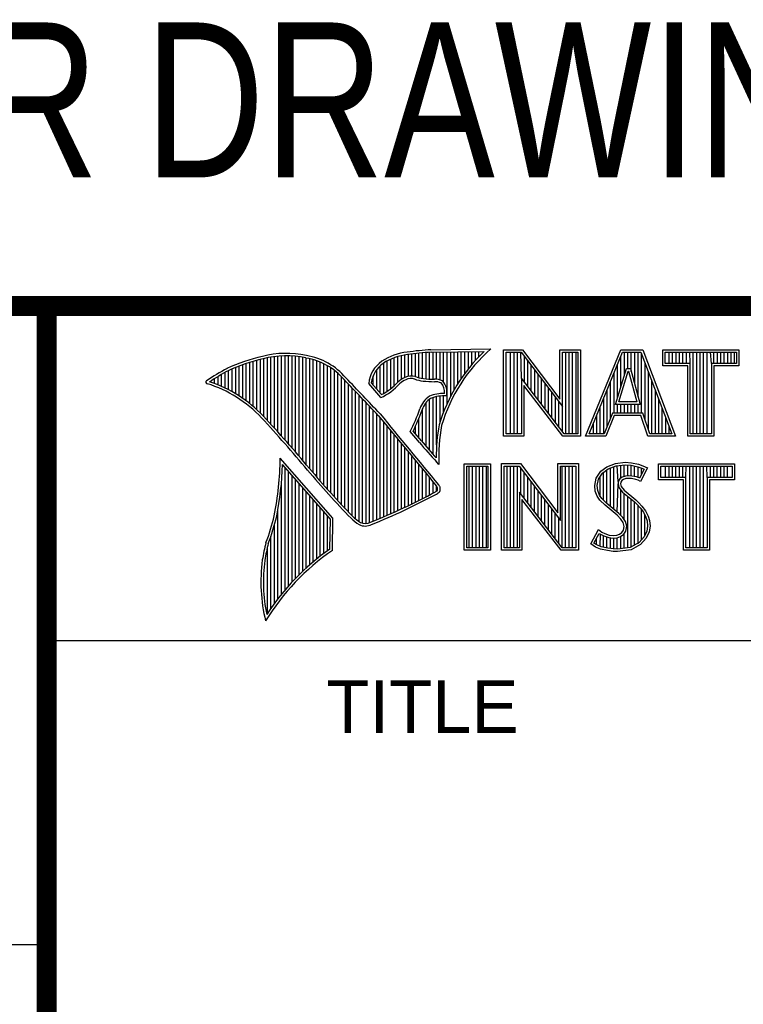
# Model space of a CAD drawing. Header units: inches. Extents: x 0.2 to 16.8, y 0.1 to 10.8.
# Tile 5 of 10: x 13.038 to 13.768, y 1.266 to 2.259. Entities that reach past the tile are written whole.
import ezdxf

# ---------------------------------------------------------------- set-up
doc = ezdxf.new("R2010")
doc.units = ezdxf.units.IN
doc.header["$LTSCALE"] = 0.935
doc.header["$MEASUREMENT"] = 0
doc.layers.get('0').update_dxf_attribs({"linetype": 'CONTINUOUS'})
doc.styles.get("Standard").update_dxf_attribs({"font": 'txt', "width": 0.8})
doc.styles.add('TEXTSTYLE_2', font='txt')

msp = doc.modelspace()

# ---------------------------------------------------------------- linework, layer by layer
at = {"color": 2, "linetype": 'CONTINUOUS'}
for p, q in [((13.06524, 1.96953), (16.74504, 1.96953)), ((13.06524, 1.96953), (13.06524, 0.26053)), ((13.45293, 1.92614), (13.51325, 1.92706)), ((13.28444, 1.85873), (13.28444, 1.91727)), ((13.28799, 1.85487), (13.28799, 1.91812)), ((13.29154, 1.85098), (13.29154, 1.91881)), ((13.2951, 1.84706), (13.2951, 1.91935)), ((13.29865, 1.84311), (13.29865, 1.91976)), ((13.30221, 1.83913), (13.30221, 1.92002)), ((13.30576, 1.83512), (13.30576, 1.92013)), ((13.30932, 1.83108), (13.30932, 1.92011)), ((13.31287, 1.82701), (13.31287, 1.91995)), ((13.31643, 1.8229), (13.31643, 1.91964)), ((13.31998, 1.81877), (13.31998, 1.91919)), ((13.32353, 1.8146), (13.32353, 1.9186)), ((13.32709, 1.8104), (13.32709, 1.91788)), ((13.33064, 1.80617), (13.33064, 1.91718)), ((13.41239, 1.88698), (13.41239, 1.91671)), ((13.41595, 1.89003), (13.41595, 1.91816)), ((13.4195, 1.89369), (13.4195, 1.91934)), ((13.42306, 1.89637), (13.42306, 1.92027)), ((13.42661, 1.89822), (13.42661, 1.92095)), ((13.43017, 1.89946), (13.43017, 1.92144)), ((13.43372, 1.89972), (13.43372, 1.92195)), ((13.43727, 1.89906), (13.43727, 1.9224)), ((13.44083, 1.89795), (13.44083, 1.92278)), ((13.44438, 1.89725), (13.44438, 1.9231)), ((13.44794, 1.89688), (13.44794, 1.92337)), ((13.45149, 1.89664), (13.45149, 1.92357)), ((13.453, 1.92364), (13.50667, 1.92446)), ((13.45505, 1.8965), (13.45505, 1.92367)), ((13.4586, 1.89642), (13.4586, 1.92372)), ((13.46216, 1.89573), (13.46216, 1.92378)), ((13.46571, 1.8935), (13.46571, 1.92383)), ((13.46926, 1.87203), (13.46926, 1.92389)), ((13.47282, 1.87938), (13.47282, 1.92394)), ((13.47637, 1.88593), (13.47637, 1.92399)), ((13.47993, 1.89186), (13.47993, 1.92405)), ((13.48348, 1.89728), (13.48348, 1.9241)), ((13.48704, 1.90228), (13.48704, 1.92416)), ((13.49059, 1.90692), (13.49059, 1.92421)), ((13.49415, 1.91125), (13.49415, 1.92427)), ((13.4977, 1.9153), (13.4977, 1.92432)), ((13.50125, 1.9191), (13.50125, 1.92437)), ((13.52607, 1.92627), (13.54513, 1.92627)), ((13.52607, 1.83895), (13.52607, 1.92627)), ((13.5286, 1.92374), (13.54388, 1.92374)), ((13.5286, 1.84148), (13.5286, 1.92374)), ((13.53324, 1.84148), (13.53324, 1.92374)), ((13.53672, 1.84148), (13.53672, 1.92374)), ((13.5402, 1.84148), (13.5402, 1.92374)), ((13.54409, 1.89763), (13.54367, 1.92374)), ((13.54388, 1.92374), (13.58542, 1.86899)), ((13.54513, 1.92627), (13.58289, 1.87651)), ((13.54715, 1.89365), (13.54715, 1.91943)), ((13.58289, 1.92627), (13.60361, 1.92627)), ((13.58289, 1.87651), (13.58289, 1.92627)), ((13.58542, 1.92374), (13.60109, 1.92374)), ((13.58542, 1.86899), (13.58542, 1.92374)), ((13.58885, 1.84148), (13.58885, 1.92374)), ((13.59233, 1.84148), (13.59233, 1.92374)), ((13.5958, 1.84148), (13.5958, 1.92374)), ((13.59928, 1.84148), (13.59928, 1.92374)), ((13.60109, 1.92374), (13.60109, 1.84148)), ((13.60361, 1.92627), (13.60361, 1.83895)), ((13.60876, 1.83899), (13.6444, 1.92621)), ((13.61252, 1.84151), (13.6461, 1.92368)), ((13.6444, 1.92621), (13.66641, 1.92621)), ((13.64446, 1.88931), (13.64446, 1.91967)), ((13.6461, 1.92368), (13.66467, 1.92368)), ((13.64793, 1.90055), (13.64793, 1.92368)), ((13.65141, 1.90732), (13.65141, 1.92368)), ((13.65489, 1.90431), (13.65489, 1.92368)), ((13.65836, 1.89153), (13.65836, 1.92368)), ((13.66184, 1.87875), (13.66184, 1.92368)), ((13.66467, 1.92368), (13.69586, 1.84151)), ((13.66531, 1.86235), (13.66531, 1.92199)), ((13.66641, 1.92621), (13.69953, 1.83899)), ((13.68662, 1.92621), (13.76343, 1.92621)), ((13.68662, 1.90994), (13.68662, 1.92621)), ((13.68915, 1.92368), (13.7609, 1.92368)), ((13.68915, 1.91247), (13.68915, 1.92368)), ((13.69312, 1.91247), (13.69312, 1.92368)), ((13.69659, 1.91247), (13.69659, 1.92368)), ((13.70007, 1.91247), (13.70007, 1.92368)), ((13.70354, 1.91247), (13.70354, 1.92368)), ((13.70702, 1.91247), (13.70702, 1.92368)), ((13.71049, 1.91247), (13.71049, 1.92368)), ((13.71434, 1.91247), (13.71397, 1.92368)), ((13.71744, 1.84151), (13.71744, 1.92368)), ((13.72092, 1.84151), (13.72092, 1.92368)), ((13.72439, 1.84151), (13.72439, 1.92368)), ((13.72787, 1.84151), (13.72787, 1.92368)), ((13.73135, 1.84151), (13.73135, 1.92368)), ((13.73571, 1.91247), (13.73482, 1.92368)), ((13.7383, 1.91247), (13.7383, 1.92368)), ((13.74177, 1.91247), (13.74177, 1.92368)), ((13.74525, 1.91247), (13.74525, 1.92368)), ((13.74872, 1.91247), (13.74872, 1.92368)), ((13.7522, 1.91247), (13.7522, 1.92368)), ((13.75567, 1.91247), (13.75567, 1.92368)), ((13.75915, 1.91247), (13.75915, 1.92368)), ((13.7609, 1.92368), (13.7609, 1.91247)), ((13.76343, 1.92621), (13.76343, 1.90994)), ((13.25245, 1.88389), (13.25245, 1.90695)), ((13.256, 1.88183), (13.256, 1.90844)), ((13.25955, 1.87962), (13.25955, 1.90983)), ((13.26311, 1.87724), (13.26311, 1.91114)), ((13.26666, 1.87469), (13.26666, 1.91236)), ((13.27022, 1.87195), (13.27022, 1.9135)), ((13.27377, 1.86901), (13.27377, 1.91455)), ((13.27733, 1.86584), (13.27733, 1.91553)), ((13.28088, 1.86243), (13.28088, 1.91642)), ((13.3342, 1.80197), (13.3342, 1.91628)), ((13.33775, 1.79782), (13.33775, 1.91515)), ((13.34131, 1.79371), (13.34131, 1.91378)), ((13.34486, 1.78966), (13.34486, 1.91216)), ((13.34841, 1.78565), (13.34841, 1.91026)), ((13.35197, 1.78168), (13.35197, 1.90806)), ((13.40173, 1.8824), (13.40173, 1.91011)), ((13.40529, 1.88228), (13.40529, 1.91288)), ((13.40884, 1.88443), (13.40884, 1.91496)), ((13.55062, 1.88913), (13.55062, 1.91485)), ((13.5541, 1.88461), (13.5541, 1.91027)), ((13.63884, 1.87112), (13.65003, 1.90732)), ((13.64098, 1.87806), (13.64098, 1.91116)), ((13.65003, 1.90732), (13.65407, 1.90732)), ((13.65407, 1.90732), (13.66391, 1.87112)), ((13.66879, 1.85548), (13.66879, 1.91284)), ((13.71181, 1.90994), (13.68662, 1.90994)), ((13.71434, 1.91247), (13.68915, 1.91247)), ((13.71181, 1.83899), (13.71181, 1.90994)), ((13.71434, 1.84151), (13.71434, 1.91247)), ((13.7609, 1.91247), (13.73571, 1.91247)), ((13.73571, 1.91247), (13.73571, 1.84151)), ((13.76343, 1.90994), (13.73824, 1.90994)), ((13.73824, 1.90994), (13.73824, 1.83899)), ((13.23467, 1.89211), (13.23467, 1.89717)), ((13.23823, 1.89072), (13.23823, 1.89937)), ((13.24178, 1.88921), (13.24178, 1.90148)), ((13.24534, 1.88757), (13.24534, 1.90349)), ((13.24889, 1.8858), (13.24889, 1.90537)), ((13.35552, 1.77776), (13.35552, 1.90551)), ((13.35908, 1.77389), (13.35908, 1.90255)), ((13.36263, 1.77005), (13.36263, 1.89912)), ((13.39462, 1.89075), (13.39462, 1.89989)), ((13.39818, 1.88658), (13.39818, 1.90616)), ((13.58728, 1.84148), (13.54409, 1.89763)), ((13.54409, 1.89763), (13.54409, 1.84148)), ((13.55757, 1.8801), (13.55757, 1.90569)), ((13.56105, 1.87558), (13.56105, 1.90111)), ((13.63751, 1.86235), (13.63751, 1.90266)), ((13.64227, 1.87365), (13.65189, 1.90479)), ((13.65189, 1.90479), (13.65213, 1.90479)), ((13.65213, 1.90479), (13.6606, 1.87365)), ((13.67226, 1.84516), (13.67226, 1.90368)), ((13.23112, 1.89338), (13.23112, 1.89487)), ((13.36619, 1.76626), (13.36619, 1.89522)), ((13.36974, 1.76251), (13.36974, 1.89151)), ((13.3733, 1.75881), (13.3733, 1.88779)), ((13.40222, 1.87796), (13.39013, 1.89218)), ((13.40289, 1.88104), (13.39274, 1.89296)), ((13.58603, 1.83895), (13.54661, 1.89019)), ((13.54661, 1.89019), (13.54661, 1.83895)), ((13.56452, 1.87106), (13.56452, 1.89653)), ((13.568, 1.86654), (13.568, 1.89195)), ((13.57147, 1.86202), (13.57147, 1.88737)), ((13.63403, 1.85728), (13.63403, 1.89416)), ((13.67574, 1.84151), (13.67574, 1.89453)), ((13.37685, 1.75559), (13.37685, 1.88406)), ((13.3804, 1.75292), (13.3804, 1.88032)), ((13.45505, 1.82065), (13.45505, 1.87803)), ((13.4586, 1.83026), (13.4586, 1.87896)), ((13.46216, 1.85354), (13.46216, 1.87953)), ((13.46571, 1.8636), (13.46571, 1.87975)), ((13.57495, 1.85751), (13.57495, 1.88279)), ((13.57843, 1.85299), (13.57843, 1.8782)), ((13.62708, 1.84151), (13.62708, 1.87715)), ((13.63056, 1.84863), (13.63056, 1.88565)), ((13.67921, 1.84151), (13.67921, 1.88537)), ((13.38396, 1.75121), (13.38396, 1.87658)), ((13.38751, 1.75092), (13.38751, 1.87282)), ((13.39107, 1.7518), (13.39107, 1.86907)), ((13.44794, 1.82881), (13.44794, 1.87298)), ((13.45149, 1.82467), (13.45149, 1.8764)), ((13.5819, 1.84847), (13.5819, 1.87362)), ((13.58538, 1.84395), (13.58542, 1.86899)), ((13.62361, 1.84151), (13.62361, 1.86864)), ((13.66391, 1.87112), (13.63884, 1.87112)), ((13.64098, 1.86235), (13.64098, 1.87112)), ((13.6606, 1.87365), (13.64227, 1.87365)), ((13.64446, 1.86235), (13.64446, 1.87112)), ((13.64793, 1.86235), (13.64793, 1.87112)), ((13.65141, 1.86235), (13.65141, 1.87112)), ((13.65489, 1.86235), (13.65489, 1.87112)), ((13.65836, 1.86235), (13.65836, 1.87112)), ((13.66184, 1.86235), (13.66184, 1.87112)), ((13.68269, 1.84151), (13.68269, 1.87622)), ((13.68616, 1.84151), (13.68616, 1.86706)), ((13.39462, 1.75332), (13.39462, 1.8653)), ((13.39818, 1.75478), (13.39818, 1.86153)), ((13.40173, 1.75627), (13.40173, 1.85744)), ((13.44083, 1.83724), (13.44083, 1.85725)), ((13.44438, 1.83308), (13.44438, 1.86652)), ((13.62013, 1.84151), (13.62013, 1.86014)), ((13.63607, 1.86235), (13.6277, 1.84151)), ((13.63778, 1.85982), (13.6294, 1.83899)), ((13.66648, 1.86235), (13.63607, 1.86235)), ((13.66466, 1.85982), (13.63778, 1.85982)), ((13.67167, 1.83899), (13.66466, 1.85982)), ((13.67349, 1.84151), (13.66648, 1.86235)), ((13.68964, 1.84151), (13.68964, 1.85791)), ((13.40529, 1.75779), (13.40529, 1.85313)), ((13.40884, 1.75933), (13.40884, 1.84883)), ((13.43727, 1.84132), (13.43727, 1.84907)), ((13.61666, 1.84151), (13.61666, 1.85163)), ((13.69312, 1.84151), (13.69312, 1.84875)), ((13.41239, 1.76089), (13.41239, 1.84452)), ((13.41595, 1.76248), (13.41595, 1.84021)), ((13.44136, 1.83283), (13.43192, 1.84365)), ((13.44327, 1.83444), (13.4349, 1.84404)), ((13.54661, 1.83895), (13.52607, 1.83895)), ((13.54409, 1.84148), (13.5286, 1.84148)), ((13.60361, 1.83895), (13.58603, 1.83895)), ((13.60109, 1.84148), (13.58728, 1.84148)), ((13.6294, 1.83899), (13.60876, 1.83899)), ((13.6277, 1.84151), (13.61252, 1.84151)), ((13.69953, 1.83899), (13.67167, 1.83899)), ((13.69586, 1.84151), (13.67349, 1.84151)), ((13.73824, 1.83899), (13.71181, 1.83899)), ((13.73571, 1.84151), (13.71434, 1.84151)), ((13.4195, 1.76409), (13.4195, 1.83591)), ((13.42306, 1.76573), (13.42306, 1.83161)), ((13.42661, 1.76739), (13.42661, 1.8273)), ((13.43017, 1.76908), (13.43017, 1.823)), ((13.43372, 1.7708), (13.43372, 1.8187)), ((13.35405, 1.75643), (13.30096, 1.81676)), ((13.35153, 1.7555), (13.30329, 1.81033)), ((13.30576, 1.68403), (13.30576, 1.80752)), ((13.43727, 1.77254), (13.43727, 1.8144)), ((13.44083, 1.77431), (13.44083, 1.8101)), ((13.46086, 1.81059), (13.45857, 1.8131)), ((13.48648, 1.81126), (13.51278, 1.81126)), ((13.48648, 1.72404), (13.48648, 1.81126)), ((13.48901, 1.80873), (13.51025, 1.80873)), ((13.48901, 1.72656), (13.48901, 1.80873)), ((13.49139, 1.72656), (13.49139, 1.80873)), ((13.49487, 1.72656), (13.49487, 1.80873)), ((13.49835, 1.72656), (13.49835, 1.80873)), ((13.50182, 1.72656), (13.50182, 1.80873)), ((13.5053, 1.72656), (13.5053, 1.80873)), ((13.50877, 1.72656), (13.50877, 1.80873)), ((13.51025, 1.80873), (13.51025, 1.72656)), ((13.51278, 1.81126), (13.51278, 1.72404)), ((13.52409, 1.81135), (13.54315, 1.81135)), ((13.52409, 1.72404), (13.52409, 1.81135)), ((13.52662, 1.80882), (13.5419, 1.80882)), ((13.52662, 1.72656), (13.52662, 1.80882)), ((13.52962, 1.72656), (13.52962, 1.80882)), ((13.5331, 1.72656), (13.5331, 1.80882)), ((13.53658, 1.72656), (13.53658, 1.80882)), ((13.54005, 1.72656), (13.54005, 1.80882)), ((13.5419, 1.80882), (13.58343, 1.75408)), ((13.54315, 1.81135), (13.58091, 1.76159)), ((13.58091, 1.81135), (13.60163, 1.81135)), ((13.58091, 1.76159), (13.58091, 1.81135)), ((13.58343, 1.80882), (13.59911, 1.80882)), ((13.58343, 1.75408), (13.58343, 1.80882)), ((13.58523, 1.72656), (13.58523, 1.80882)), ((13.58871, 1.72656), (13.58871, 1.80882)), ((13.59218, 1.72656), (13.59218, 1.80882)), ((13.59566, 1.72656), (13.59566, 1.80882)), ((13.59911, 1.80882), (13.59911, 1.72656)), ((13.60163, 1.81135), (13.60163, 1.72404)), ((13.62416, 1.8037), (13.63031, 1.8082)), ((13.63031, 1.8082), (13.63901, 1.81165)), ((13.63154, 1.80597), (13.63962, 1.80917)), ((13.63736, 1.76525), (13.63736, 1.80828)), ((13.63901, 1.81165), (13.6486, 1.8127)), ((13.63962, 1.80917), (13.64865, 1.81016)), ((13.6418, 1.79346), (13.64084, 1.80931)), ((13.64431, 1.79666), (13.64431, 1.80969)), ((13.64779, 1.79834), (13.64779, 1.81007)), ((13.6486, 1.8127), (13.65505, 1.81225)), ((13.64865, 1.81016), (13.6547, 1.80974)), ((13.65127, 1.79895), (13.65127, 1.80998)), ((13.6547, 1.80974), (13.66143, 1.80831)), ((13.65474, 1.7989), (13.65474, 1.80973)), ((13.65505, 1.81225), (13.6621, 1.81075)), ((13.65822, 1.7983), (13.65822, 1.80899)), ((13.66143, 1.80831), (13.6655, 1.8069)), ((13.66169, 1.79744), (13.66169, 1.80822)), ((13.6621, 1.81075), (13.66645, 1.80925)), ((13.66645, 1.80925), (13.67125, 1.807)), ((13.68221, 1.81126), (13.75902, 1.81126)), ((13.68221, 1.79499), (13.68221, 1.81126)), ((13.68474, 1.80873), (13.75649, 1.80873)), ((13.68474, 1.79752), (13.68474, 1.80873)), ((13.6895, 1.79752), (13.6895, 1.80873)), ((13.69297, 1.79752), (13.69297, 1.80873)), ((13.69645, 1.79752), (13.69645, 1.80873)), ((13.69992, 1.79752), (13.69992, 1.80873)), ((13.7034, 1.79752), (13.7034, 1.80873)), ((13.70687, 1.79752), (13.70687, 1.80873)), ((13.70993, 1.79752), (13.71035, 1.80873)), ((13.71382, 1.72656), (13.71382, 1.80873)), ((13.7173, 1.72656), (13.7173, 1.80873)), ((13.72077, 1.72656), (13.72077, 1.80873)), ((13.72425, 1.72656), (13.72425, 1.80873)), ((13.72773, 1.72656), (13.72773, 1.80873)), ((13.7313, 1.79752), (13.7312, 1.80873)), ((13.73468, 1.79752), (13.73468, 1.80873)), ((13.73815, 1.79752), (13.73815, 1.80873)), ((13.74163, 1.79752), (13.74163, 1.80873)), ((13.7451, 1.79752), (13.7451, 1.80873)), ((13.74858, 1.79752), (13.74858, 1.80873)), ((13.75205, 1.79752), (13.75205, 1.80873)), ((13.75649, 1.80873), (13.75649, 1.79752)), ((13.75902, 1.81126), (13.75902, 1.79499)), ((13.30932, 1.68812), (13.30932, 1.80348)), ((13.31287, 1.69203), (13.31287, 1.79944)), ((13.44438, 1.77611), (13.44438, 1.8058)), ((13.44794, 1.77793), (13.44794, 1.8015)), ((13.54353, 1.78086), (13.54353, 1.80667)), ((13.547, 1.77634), (13.547, 1.80209)), ((13.61951, 1.79681), (13.62416, 1.8037)), ((13.62189, 1.79581), (13.62601, 1.80192)), ((13.62346, 1.778), (13.62346, 1.79815)), ((13.62601, 1.80192), (13.63154, 1.80597)), ((13.62694, 1.77451), (13.62694, 1.8026)), ((13.63041, 1.77104), (13.63041, 1.80515)), ((13.63389, 1.76816), (13.63389, 1.8069)), ((13.64582, 1.79776), (13.64343, 1.79602)), ((13.649, 1.79869), (13.64582, 1.79776)), ((13.65213, 1.79904), (13.649, 1.79869)), ((13.65537, 1.79887), (13.65213, 1.79904)), ((13.66018, 1.79791), (13.65537, 1.79887)), ((13.66302, 1.79702), (13.66018, 1.79791)), ((13.66783, 1.80581), (13.66334, 1.79682)), ((13.67125, 1.807), (13.66435, 1.79321)), ((13.66517, 1.80049), (13.66517, 1.80702)), ((13.6655, 1.8069), (13.66783, 1.80581)), ((13.30221, 1.67974), (13.30221, 1.79289)), ((13.31643, 1.69577), (13.31643, 1.7954)), ((13.31998, 1.69935), (13.31998, 1.79136)), ((13.45149, 1.77978), (13.45149, 1.7972)), ((13.45505, 1.78166), (13.45505, 1.7929)), ((13.4586, 1.78369), (13.4586, 1.7886)), ((13.55048, 1.77182), (13.55048, 1.79751)), ((13.55395, 1.76731), (13.55395, 1.79293)), ((13.55743, 1.76279), (13.55743, 1.78835)), ((13.61801, 1.78931), (13.61951, 1.79681)), ((13.61861, 1.78361), (13.61801, 1.78931)), ((13.62056, 1.78919), (13.62189, 1.79581)), ((13.62109, 1.78421), (13.62056, 1.78919)), ((13.64084, 1.76235), (13.64155, 1.79096)), ((13.6418, 1.79346), (13.64155, 1.79096)), ((13.64155, 1.79096), (13.64237, 1.78728)), ((13.64343, 1.79602), (13.6418, 1.79346)), ((13.64425, 1.79261), (13.6441, 1.79111)), ((13.6441, 1.79111), (13.6447, 1.78841)), ((13.6453, 1.79426), (13.64425, 1.79261)), ((13.6447, 1.78841), (13.64785, 1.78451)), ((13.64695, 1.79546), (13.6453, 1.79426)), ((13.6495, 1.79621), (13.64695, 1.79546)), ((13.6522, 1.79651), (13.6495, 1.79621)), ((13.65505, 1.79636), (13.6522, 1.79651)), ((13.65955, 1.79546), (13.65505, 1.79636)), ((13.66195, 1.79471), (13.65955, 1.79546)), ((13.66435, 1.79321), (13.66195, 1.79471)), ((13.66334, 1.79682), (13.66302, 1.79702)), ((13.7074, 1.79499), (13.68221, 1.79499)), ((13.70993, 1.79752), (13.68474, 1.79752)), ((13.7074, 1.72404), (13.7074, 1.79499)), ((13.70993, 1.72656), (13.70993, 1.79752)), ((13.75649, 1.79752), (13.7313, 1.79752)), ((13.7313, 1.79752), (13.7313, 1.72656)), ((13.75902, 1.79499), (13.73383, 1.79499)), ((13.73383, 1.79499), (13.73383, 1.72404)), ((13.32353, 1.70279), (13.32353, 1.78732)), ((13.32709, 1.70609), (13.32709, 1.78328)), ((13.33064, 1.70926), (13.33064, 1.77924)), ((13.5853, 1.72656), (13.5421, 1.78271)), ((13.5421, 1.78271), (13.5421, 1.72656)), ((13.5609, 1.75827), (13.5609, 1.78377)), ((13.56438, 1.75375), (13.56438, 1.77919)), ((13.62056, 1.77852), (13.61861, 1.78361)), ((13.62326, 1.77462), (13.62056, 1.77852)), ((13.62281, 1.77971), (13.62109, 1.78421)), ((13.62521, 1.77625), (13.62281, 1.77971)), ((13.64237, 1.78728), (13.64605, 1.78273)), ((13.64431, 1.75909), (13.64431, 1.78487)), ((13.64605, 1.78273), (13.6577, 1.77305)), ((13.64779, 1.75478), (13.64779, 1.78128)), ((13.64785, 1.78451), (13.6594, 1.77492)), ((13.65127, 1.72649), (13.65127, 1.77839)), ((13.3342, 1.7123), (13.3342, 1.77521)), ((13.33775, 1.71523), (13.33775, 1.77117)), ((13.58405, 1.72404), (13.54463, 1.77528)), ((13.54463, 1.77528), (13.54463, 1.72404)), ((13.56785, 1.74924), (13.56785, 1.77461)), ((13.57133, 1.74472), (13.57133, 1.77003)), ((13.62851, 1.76937), (13.62326, 1.77462)), ((13.63021, 1.77124), (13.62521, 1.77625)), ((13.64051, 1.75933), (13.62851, 1.76937)), ((13.64221, 1.76119), (13.63021, 1.77124)), ((13.65474, 1.72695), (13.65474, 1.77551)), ((13.6577, 1.77305), (13.66075, 1.77)), ((13.65822, 1.72924), (13.65822, 1.77253)), ((13.6594, 1.77492), (13.66255, 1.77177)), ((13.66075, 1.77), (13.66378, 1.76682)), ((13.66169, 1.73062), (13.66169, 1.76901)), ((13.66255, 1.77177), (13.6657, 1.76847)), ((13.6657, 1.76847), (13.6693, 1.76383)), ((13.29865, 1.67524), (13.29865, 1.76538)), ((13.34131, 1.71804), (13.34131, 1.76713)), ((13.34486, 1.72075), (13.34486, 1.76309)), ((13.34841, 1.72336), (13.34841, 1.75905)), ((13.57481, 1.7402), (13.57481, 1.76545)), ((13.57828, 1.73568), (13.57828, 1.76087)), ((13.6444, 1.75543), (13.64051, 1.75933)), ((13.6464, 1.75701), (13.64221, 1.76119)), ((13.66378, 1.76682), (13.66715, 1.76247)), ((13.66517, 1.73446), (13.66517, 1.76504)), ((13.66715, 1.76247), (13.66965, 1.75748)), ((13.66864, 1.7383), (13.66864, 1.75949)), ((13.6693, 1.76383), (13.672, 1.75843)), ((13.672, 1.75843), (13.67335, 1.75408)), ((13.2951, 1.67051), (13.2951, 1.7497)), ((13.35097, 1.72517), (13.35153, 1.7555)), ((13.35345, 1.72385), (13.35405, 1.75643)), ((13.58176, 1.73117), (13.58176, 1.75628)), ((13.64665, 1.75183), (13.6444, 1.75543)), ((13.64899, 1.75286), (13.6464, 1.75701)), ((13.6477, 1.74808), (13.64665, 1.75183)), ((13.64695, 1.74434), (13.6477, 1.74808)), ((13.6503, 1.74818), (13.64899, 1.75286)), ((13.64934, 1.74339), (13.6503, 1.74818)), ((13.66965, 1.75748), (13.67085, 1.7536)), ((13.67126, 1.74834), (13.67046, 1.74326)), ((13.67085, 1.7536), (13.67126, 1.74834)), ((13.6738, 1.74823), (13.6729, 1.74254)), ((13.67335, 1.75408), (13.6738, 1.74823)), ((13.29154, 1.66553), (13.29154, 1.73835)), ((13.61396, 1.73039), (13.62176, 1.74479)), ((13.61728, 1.73122), (13.6226, 1.74105)), ((13.62176, 1.74479), (13.62506, 1.74239)), ((13.6226, 1.74105), (13.62374, 1.74022)), ((13.62346, 1.72778), (13.62374, 1.74022)), ((13.62374, 1.74022), (13.62738, 1.7384)), ((13.62506, 1.74239), (13.62836, 1.74074)), ((13.62694, 1.72704), (13.62694, 1.73855)), ((13.62738, 1.7384), (13.63214, 1.73676)), ((13.62836, 1.74074), (13.63271, 1.73924)), ((13.63271, 1.73924), (13.63661, 1.73879)), ((13.63661, 1.73879), (13.64021, 1.73909)), ((13.64021, 1.73909), (13.6429, 1.74014)), ((13.6429, 1.74014), (13.64545, 1.74194)), ((13.64411, 1.7379), (13.64733, 1.74017)), ((13.64431, 1.72557), (13.64431, 1.73797)), ((13.64545, 1.74194), (13.64695, 1.74434)), ((13.64733, 1.74017), (13.64934, 1.74339)), ((13.64779, 1.72603), (13.64779, 1.74049)), ((13.67046, 1.74326), (13.6679, 1.73749)), ((13.6729, 1.74254), (13.67005, 1.73609)), ((13.61891, 1.7271), (13.61396, 1.73039)), ((13.6201, 1.72934), (13.61728, 1.73122)), ((13.61999, 1.72939), (13.61999, 1.73621)), ((13.62445, 1.72757), (13.6201, 1.72934)), ((13.63041, 1.72626), (13.63041, 1.73736)), ((13.63214, 1.73676), (13.63657, 1.73625)), ((13.63389, 1.72573), (13.63389, 1.73656)), ((13.63657, 1.73625), (13.64078, 1.7366)), ((13.63736, 1.72521), (13.63736, 1.73616)), ((13.64078, 1.7366), (13.64411, 1.7379)), ((13.64084, 1.72511), (13.64084, 1.73661)), ((13.66275, 1.7318), (13.65394, 1.72684)), ((13.66435, 1.72979), (13.65475, 1.7244)), ((13.6679, 1.73749), (13.66275, 1.7318)), ((13.67005, 1.73609), (13.66435, 1.72979)), ((13.28799, 1.66026), (13.28799, 1.7273)), ((13.51278, 1.72404), (13.48648, 1.72404)), ((13.51025, 1.72656), (13.48901, 1.72656)), ((13.54463, 1.72404), (13.52409, 1.72404)), ((13.5421, 1.72656), (13.52662, 1.72656)), ((13.60163, 1.72404), (13.58405, 1.72404)), ((13.59911, 1.72656), (13.5853, 1.72656)), ((13.62371, 1.72515), (13.61891, 1.7271)), ((13.63076, 1.72365), (13.62371, 1.72515)), ((13.63121, 1.72614), (13.62445, 1.72757)), ((13.63676, 1.72275), (13.63076, 1.72365)), ((13.63699, 1.72527), (13.63121, 1.72614)), ((13.64111, 1.7226), (13.63676, 1.72275)), ((13.64098, 1.72513), (13.63699, 1.72527)), ((13.65394, 1.72684), (13.64098, 1.72513)), ((13.65475, 1.7244), (13.64111, 1.7226)), ((13.73383, 1.72404), (13.7074, 1.72404)), ((13.7313, 1.72656), (13.70993, 1.72656)), ((13.06532, 1.63288), (16.75003, 1.63288)), ((11.48203, 1.32652), (13.06532, 1.32652))]:
    msp.add_line(p, q, dxfattribs=at)
at = {"color": 7, "linetype": 'CONTINUOUS', "const_width": 0.02}
for points in [[(11.47181, 1.97017), (16.75, 1.97072)], [(13.06532, 1.97072), (13.06532, 0.25859)]]:
    msp.add_lwpolyline(points, dxfattribs=at)
at = {"color": 2, "linetype": 'CONTINUOUS'}
for centre, radius, start, end in [((13.6217, 1.80282), 0.16492, 131.11944, 163.41344), ((13.32159, 1.74678), 0.17696, 102.61616, 114.85138), ((13.32159, 1.74678), 0.17445, 102.59854, 114.8293), ((13.30696, 1.83024), 0.0924, 77.28123, 105.0674), ((13.30696, 1.83024), 0.0899, 77.23252, 105.10138), ((13.31672, 1.85517), 0.06355, 40.16477, 80.84234), ((13.31672, 1.85517), 0.06605, 40.23363, 80.77381), ((13.43544, 1.8654), 0.05875, 96.30074, 123.16833), ((13.43544, 1.8654), 0.05625, 96.24482, 123.12649), ((13.46164, 1.71381), 0.2125, 92.34774, 98.83694), ((13.46164, 1.71381), 0.21, 92.35648, 98.85215), ((13.6217, 1.80282), 0.16742, 133.40156, 163.45729), ((13.34469, 1.72355), 0.20804, 117.93456, 124.56901), ((13.42128, 1.88893), 0.03132, 125.03263, 174.04731), ((13.42128, 1.88893), 0.02882, 125.11271, 171.95579), ((13.34469, 1.72355), 0.20554, 117.95333, 124.03672), ((9.40027, -1.90184), 5.49306, 43.24574, 43.76673), ((13.43621, 1.87527), 0.02486, 112.91918, 132.2696), ((13.43297, 1.88573), 0.01401, 72.6167, 117.38928), ((13.43297, 1.88573), 0.01151, 72.93864, 117.86399), ((13.4494, 1.93175), 0.03487, 249.44206, 263.13397), ((13.45847, 2.02567), 0.12921, 264.12125, 269.07042), ((13.22745, 1.89354), 0.00155, 121.35241, 265.80295), ((13.1892, 1.77053), 0.12731, 43.16665, 72.57035), ((13.1892, 1.77053), 0.12981, 43.16665, 71.84991), ((9.40027, -1.90184), 5.49056, 43.24659, 43.76754), ((13.37956, 1.92888), 0.05573, 293.99221, 318.44329), ((13.37956, 1.92888), 0.05323, 295.99548, 318.5906), ((13.43621, 1.87527), 0.02236, 112.6635, 131.92934), ((13.4494, 1.93175), 0.03737, 249.55533, 263.16741), ((13.45847, 2.02567), 0.13171, 264.112, 269.10191), ((13.45706, 1.87884), 0.01764, 64.46566, 92.25069), ((13.45706, 1.87884), 0.01514, 66.31988, 92.50203), ((13.45226, 1.88343), 0.01431, 355.29927, 40.45), ((13.45226, 1.88343), 0.01681, 347.11859, 42.40459), ((13.46381, 1.86004), 0.02298, 122.696, 163.50087), ((13.46381, 1.86004), 0.02048, 123.35042, 163.71723), ((13.46628, 1.84233), 0.03993, 89.6555, 111.87276), ((13.46628, 1.84233), 0.03743, 86.37714, 111.50552), ((12.2454, 0.89881), 1.41208, 39.91497, 42.76606), ((12.24514, 0.89858), 1.41493, 39.91549, 42.76646), ((65.65147, 44.96661), 67.738, 219.521915, 219.600266), ((65.65147, 44.96661), 67.7355, 219.521847, 219.600368), ((13.22645, 1.94562), 0.22937, 333.60713, 339.84173), ((13.22645, 1.94562), 0.23187, 334.02045, 339.86208), ((13.63048, 1.81832), 0.17229, 169.23802, 180.37507), ((13.63048, 1.81832), 0.16979, 169.28062, 182.60745), ((13.73386, 2.07061), 0.37696, 219.10944, 223.08928), ((13.73386, 2.07061), 0.37446, 219.10281, 222.59283), ((12.96474, 1.82251), 0.33627, 349.08552, 359.02075), ((12.96474, 1.82251), 0.33877, 349.0755, 357.93971), ((14.0519, 2.41283), 0.94497, 220.0426, 224.01185), ((14.0519, 2.41283), 0.94247, 220.04277, 224.00772), ((13.44621, 1.78019), 0.01498, 26.36685, 33.89706), ((13.44621, 1.78019), 0.01748, 24.6833, 34.32084), ((13.14464, 2.36485), 0.66065, 291.98682, 298.2489), ((13.14464, 2.36485), 0.66315, 291.99886, 298.25072), ((13.45093, 1.79431), 0.0131, 299.25537, 311.26656), ((13.45093, 1.79431), 0.0156, 299.17127, 314.80636), ((13.44509, 1.78607), 0.01457, 353.68959, 3.05291), ((13.44509, 1.78607), 0.01707, 350.48075, 4.78094), ((13.07775, 1.81151), 0.22347, 339.0707, 346.3663), ((13.07775, 1.81151), 0.22597, 339.10894, 346.38136), ((13.41341, 1.8005), 0.05791, 227.15939, 236.78824), ((13.41341, 1.8005), 0.06041, 227.09351, 236.92146), ((13.38665, 1.762), 0.01361, 242.84885, 298.05148), ((13.38665, 1.762), 0.01111, 243.48954, 298.69918), ((13.49561, 1.6793), 0.2156, 165.93567, 170.68559), ((13.49561, 1.6793), 0.2131, 165.97576, 170.67578), ((13.48781, 1.52939), 0.23636, 124.64296, 148.55647), ((13.48781, 1.52939), 0.23886, 124.95107, 147.09813), ((13.44694, 1.69217), 0.16556, 172.35618, 193.79577), ((13.44694, 1.69217), 0.16306, 172.36898, 191.68679)]:
    msp.add_arc(centre, radius, start, end, dxfattribs=at)

# ---------------------------------------------------------------- texts
at = {"color": 7, "linetype": 'CONTINUOUS', "insert": (13.06681, 2.25637), "char_height": 0.15625, "width": 2, "attachment_point": 2, "line_spacing_factor": 0.9}
msp.add_mtext('CUSTOMER DRAWING', dxfattribs=at)
at = {"color": 2, "linetype": 'CONTINUOUS', "insert": (13.34735, 1.59295), "char_height": 0.053254, "width": 0.26627, "attachment_point": 1, "line_spacing_factor": 0.9, "style": 'TEXTSTYLE_2'}
msp.add_mtext('TITLE', dxfattribs=at)

doc.saveas('drawing.dxf')
